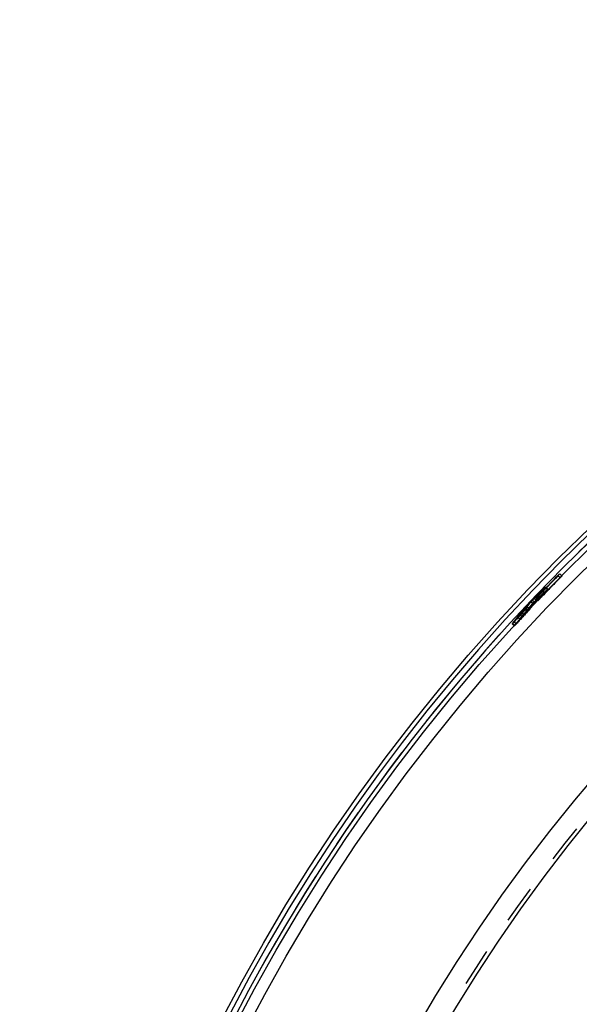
# Model space of a CAD drawing. Header units: millimetres. Extents: x 180 to 820, y 180 to 820.
# Tile 3 of 6: x 185 to 281, y 646 to 815. Entities that reach past the tile are written whole.
import ezdxf

# ---------------------------------------------------------------- set-up
doc = ezdxf.new("R2010")
doc.units = ezdxf.units.MM
doc.header["$LTSCALE"] = 65.185185
doc.linetypes.add('HIDDEN', pattern=[0.2, 0.1, -0.1])
doc.layers.add('KONST.EL_MIT_GEO', color=7, linetype='CONTINUOUS')

msp = doc.modelspace()

# ---------------------------------------------------------------- linework, layer by layer
at = {"layer": 'KONST.EL_MIT_GEO', "color": 8, "linetype": 'HIDDEN'}
for p, q in [((277.54, 719.35), (277.15, 719.73)), ((277.87, 719.72), (277.51, 720.07)), ((274.86, 716.8), (274.5, 717.15)), ((274.73, 716.78), (275.17, 717.18)), ((274.81, 717.53), (275.04, 717.73)), ((275.39, 717.39), (275.04, 717.73)), ((275.46, 717.44), (275.11, 717.79)), ((275.17, 717.18), (275.39, 717.39)), ((273.16, 715.22), (272.8, 715.56)), ((273.41, 715.55), (273.1, 715.84)), ((273.39, 715.81), (273.75, 715.47)), ((273.41, 715.55), (274.07, 716.16)), ((274.1, 715.81), (273.71, 716.18)), ((274.07, 716.16), (274.73, 716.78)), ((272.06, 713.66), (271.67, 714.03)), ((272.38, 714.03), (272.02, 714.37)), ((272.16, 714.13), (272.22, 714.21)), ((272.22, 714.21), (272.85, 714.96)), ((272.85, 714.96), (272.54, 715.25)), ((270.09, 711.64), (270.63, 712.29)), ((270.59, 712.91), (270.32, 712.58)), ((270.68, 712.24), (270.32, 712.58)), ((270.87, 713.24), (270.59, 712.91)), ((270.63, 712.29), (270.78, 712.47)), ((270.78, 712.47), (271.12, 712.89)), ((271.12, 712.89), (271.47, 713.3)), ((269.33, 711.48), (269.7, 711.14)), ((269.75, 711.22), (269.39, 711.56)), ((270.05, 711.49), (269.68, 711.82)), ((269.75, 711.22), (270.09, 711.64))]:
    msp.add_line(p, q, dxfattribs=at)
at = {"layer": 'KONST.EL_MIT_GEO', "color": 7, "linetype": 'Continuous'}
for p, q in [((274.5, 717.15), (274.13, 716.79)), ((274.15, 716.92), (274.37, 717.12)), ((274.37, 717.12), (274.81, 717.53)), ((271.84, 714.53), (272.49, 715.3)), ((272.54, 715.25), (272.49, 715.3)), ((272.99, 715.74), (272.8, 715.56)), ((273.37, 716.09), (272.99, 715.74)), ((273.05, 715.89), (273.49, 716.3)), ((273.1, 715.84), (273.05, 715.89)), ((273.94, 716.62), (273.37, 716.09)), ((273.49, 716.3), (273.71, 716.51)), ((273.71, 716.51), (273.93, 716.71)), ((273.93, 716.71), (274.15, 716.92)), ((274.13, 716.79), (273.94, 716.62)), ((270.76, 713.23), (271.1, 713.64)), ((271.42, 713.91), (271.14, 713.58)), ((271.56, 714.08), (271.42, 713.91)), ((271.69, 714.24), (271.56, 714.08)), ((271.8, 714.47), (271.84, 714.53)), ((269.39, 711.56), (269.73, 711.97)), ((269.73, 711.97), (270.42, 712.81)), ((270.42, 712.81), (270.76, 713.23)), ((271.14, 713.58), (270.87, 713.24))]:
    msp.add_line(p, q, dxfattribs=at)
for radius in [315, 312.5, 310.5, 285, 281]:
    msp.add_circle((500, 500), radius, dxfattribs=at)
at = {"layer": 'KONST.EL_MIT_GEO', "color": 8, "linetype": 'HIDDEN'}
msp.add_circle((500, 500), 281.65, dxfattribs=at)
at = {"layer": 'KONST.EL_MIT_GEO', "color": 7, "linetype": 'Continuous'}
for centre, radius, start, end in [((500, 500), 314.29, 106.7321, 73.2679), ((500, 500), 313.29, 133.886, 73.2712), ((500, 500), 312.96, 135.4028, 136.3084), ((500, 500), 312.92, 135.4028, 136.3084), ((269.02, 727.75), 11.46, 315.4029, 315.7866), ((272.29, 719.53), 3.25, 312.7882, 313.6988), ((270.87, 721.02), 5.32, 313.6788, 314.2971), ((511.74, 513.98), 312.61, 139.8476, 140.1639), ((275.22, 713.57), 3.18, 133.1441, 134.0879), ((266.23, 723.32), 10.38, 315.1716, 316.316), ((500, 500), 312.92, 136.8518, 137.3952), ((500, 500), 312.96, 136.8518, 137.2145), ((511.69, 514.03), 312.61, 140.119, 140.3172), ((263.34, 721.84), 11.46, 316.852, 317.2357)]:
    msp.add_arc(centre, radius, start, end, dxfattribs=at)
at = {"layer": 'KONST.EL_MIT_GEO', "color": 8, "linetype": 'HIDDEN'}
for centre, radius, start, end in [((500, 500), 313.29, 133.2141, 73.2712), ((500.44, 499.51), 313.12, 135.3956, 136.2994), ((500.44, 499.51), 313.08, 135.3956, 136.2994), ((284.42, 712.57), 9.7, 134.1814, 135.4035), ((487.05, 487.04), 312.75, 132.723, 133.1478), ((277.68, 711.06), 6.2, 134.1113, 135.2609), ((275.59, 713.22), 3.19, 133.132, 134.0944), ((281.78, 708.48), 10.66, 136.2996, 136.7036), ((500.44, 499.51), 313.08, 136.8416, 137.3839), ((512.16, 513.56), 312.7, 139.8434, 140.5538), ((500.44, 499.51), 313.12, 136.8416, 137.2036), ((512.15, 513.57), 312.77, 140.1143, 140.3121), ((279.11, 707.05), 9.7, 135.6274, 136.8495)]:
    msp.add_arc(centre, radius, start, end, dxfattribs=at)
at = {"layer": 'KONST.EL_MIT_GEO', "color": 7, "linetype": 'Continuous'}
for points, knots in [([(277.15, 719.73), (277.2, 719.78), (277.28, 719.86), (277.39, 719.98), (277.46, 720.02), (277.51, 720.08), (277.51, 720.07)], [0, 0, 0, 0, 0.377665, 0.701072, 0.921234, 1, 1, 1, 1]), ([(277.51, 720.07), (277.52, 720.06), (277.48, 720.03), (277.44, 719.97), (277.34, 719.87), (277.28, 719.8), (277.24, 719.76)], [0, 0, 0, 0, 0.073081, 0.276724, 0.600565, 1, 1, 1, 1]), ([(274.92, 717.57), (274.84, 717.48), (274.73, 717.36), (274.61, 717.25), (274.58, 717.22)], [0, 0, 0, 0, 0.768272, 1, 1, 1, 1]), ([(275.11, 717.79), (275.11, 717.79), (275.08, 717.76), (275.06, 717.72), (275, 717.65), (274.95, 717.6), (274.92, 717.57)], [0, 0, 0, 0, 0.069392, 0.261927, 0.578905, 1, 1, 1, 1]), ([(275.04, 717.73), (275.05, 717.75), (275.07, 717.76), (275.1, 717.8), (275.11, 717.79)], [0, 0, 0, 0, 0.74461, 1, 1, 1, 1]), ([(272.49, 715.3), (272.53, 715.34), (272.69, 715.53), (272.87, 715.71), (273.01, 715.85)], [0, 0, 0, 0, 0.212972, 1, 1, 1, 1]), ([(273.39, 715.81), (273.38, 715.82), (273.43, 715.87), (273.47, 715.94), (273.59, 716.05), (273.66, 716.14), (273.71, 716.18)], [0, 0, 0, 0, 0.075117, 0.285828, 0.613171, 1, 1, 1, 1]), ([(273.6, 716.01), (273.57, 715.98), (273.52, 715.93), (273.45, 715.86), (273.42, 715.84), (273.39, 715.81), (273.39, 715.81)], [0, 0, 0, 0, 0.404716, 0.723299, 0.928439, 1, 1, 1, 1]), ([(271.67, 714.03), (271.71, 714.07), (271.79, 714.15), (271.9, 714.28), (271.97, 714.32), (272.01, 714.38), (272.02, 714.37)], [0, 0, 0, 0, 0.377666, 0.701074, 0.921235, 1, 1, 1, 1]), ([(272.02, 714.37), (272.03, 714.37), (271.98, 714.33), (271.95, 714.27), (271.85, 714.17), (271.79, 714.1), (271.75, 714.06)], [0, 0, 0, 0, 0.073082, 0.276724, 0.600565, 1, 1, 1, 1]), ([(269.68, 711.82), (269.64, 711.78), (269.56, 711.7), (269.45, 711.57), (269.38, 711.53), (269.34, 711.47), (269.33, 711.48)], [0, 0, 0, 0, 0.3802, 0.704841, 0.922904, 1, 1, 1, 1]), ([(269.33, 711.48), (269.33, 711.48), (269.36, 711.52), (269.37, 711.54), (269.39, 711.56)], [0, 0, 0, 0, 0.26227, 1, 1, 1, 1])]:
    msp.add_open_spline(points, degree=3, knots=knots, dxfattribs=at)
at = {"layer": 'KONST.EL_MIT_GEO', "color": 8, "linetype": 'HIDDEN'}
for points, knots in [([(277.87, 719.72), (277.88, 719.71), (277.82, 719.67), (277.78, 719.6), (277.66, 719.48), (277.58, 719.4), (277.54, 719.35)], [0, 0, 0, 0, 0.074655, 0.285588, 0.613015, 1, 1, 1, 1]), ([(277.66, 719.53), (277.68, 719.56), (277.73, 719.6), (277.8, 719.67), (277.84, 719.69), (277.86, 719.72), (277.87, 719.72)], [0, 0, 0, 0, 0.404964, 0.724033, 0.929439, 1, 1, 1, 1]), ([(275.47, 717.44), (275.47, 717.44), (275.44, 717.41), (275.41, 717.36), (275.34, 717.29), (275.22, 717.15), (275.05, 716.99), (274.92, 716.86), (274.86, 716.8)], [0, 0, 0, 0, 0.025859, 0.098089, 0.216741, 0.371295, 0.717172, 1, 1, 1, 1]), ([(275.39, 717.39), (275.41, 717.4), (275.43, 717.41), (275.46, 717.45), (275.47, 717.44)], [0, 0, 0, 0, 0.745026, 1, 1, 1, 1]), ([(272.85, 714.96), (272.88, 714.99), (273.02, 715.15), (273.16, 715.3), (273.28, 715.42)], [0, 0, 0, 0, 0.20278, 1, 1, 1, 1]), ([(273.75, 715.47), (273.74, 715.48), (273.78, 715.52), (273.82, 715.57), (273.91, 715.67), (273.98, 715.75), (274.02, 715.79)], [0, 0, 0, 0, 0.072644, 0.27653, 0.600689, 1, 1, 1, 1]), ([(274.1, 715.81), (274.06, 715.77), (273.98, 715.69), (273.87, 715.57), (273.8, 715.53), (273.75, 715.46), (273.75, 715.47)], [0, 0, 0, 0, 0.378205, 0.701571, 0.92197, 1, 1, 1, 1]), ([(272.38, 714.03), (272.39, 714.02), (272.33, 713.98), (272.3, 713.91), (272.18, 713.79), (272.11, 713.71), (272.06, 713.66)], [0, 0, 0, 0, 0.074655, 0.285588, 0.613015, 1, 1, 1, 1]), ([(272.17, 713.84), (272.2, 713.87), (272.25, 713.91), (272.32, 713.98), (272.35, 714.01), (272.38, 714.04), (272.38, 714.03)], [0, 0, 0, 0, 0.404964, 0.724033, 0.929439, 1, 1, 1, 1]), ([(269.7, 711.14), (269.69, 711.14), (269.71, 711.17), (269.72, 711.18), (269.73, 711.19)], [0, 0, 0, 0, 0.266227, 1, 1, 1, 1]), ([(270.05, 711.49), (270, 711.44), (269.93, 711.36), (269.82, 711.24), (269.75, 711.2), (269.71, 711.13), (269.7, 711.14)], [0, 0, 0, 0, 0.380623, 0.705417, 0.92318, 1, 1, 1, 1]), ([(269.73, 711.19), (269.73, 711.19), (269.74, 711.2), (269.75, 711.21), (269.75, 711.22)], [0, 0, 0, 0, 0.46765, 1, 1, 1, 1])]:
    msp.add_open_spline(points, degree=3, knots=knots, dxfattribs=at)

doc.saveas('drawing.dxf')
